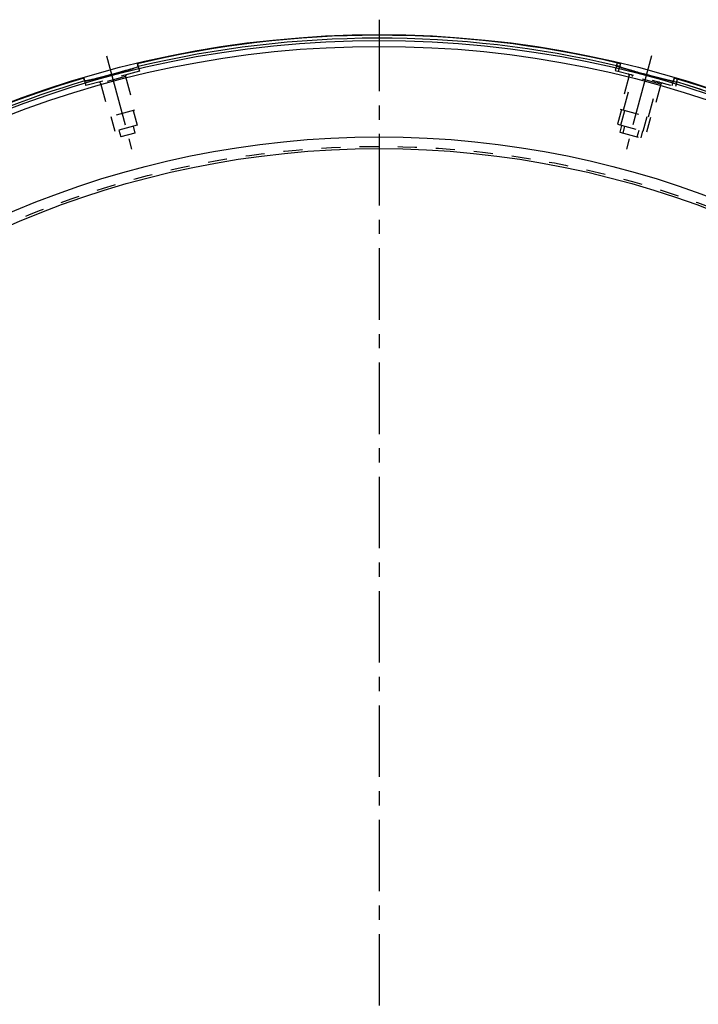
# Model space of a CAD drawing. Header units: millimetres. Extents: x 140 to 860, y 140 to 860.
# Tile 3 of 4: x 377 to 609, y 523 to 860. Entities that reach past the tile are written whole.
import ezdxf

# ---------------------------------------------------------------- set-up
doc = ezdxf.new("R2010")
doc.units = ezdxf.units.MM
doc.header["$LTSCALE"] = 65.185185
doc.linetypes.add('CENTER', pattern=[0.6, 0.375, -0.075, 0.075, -0.075])
doc.linetypes.add('HIDDEN', pattern=[0.2, 0.1, -0.1])
doc.layers.add('ACHSEN_S', color=7, linetype='CONTINUOUS')
doc.layers.add('KONST.EL_MIT_GEO', color=7, linetype='CONTINUOUS')

msp = doc.modelspace()

# ---------------------------------------------------------------- linework, layer by layer
at = {"layer": 'ACHSEN_S', "color": 2, "linetype": 'CENTER'}
msp.add_line((500, 860.3), (500, 140.18), dxfattribs=at)
at = {"layer": 'KONST.EL_MIT_GEO', "color": 2, "linetype": 'CENTER'}
for p, q in [((406.83, 847.91), (415.37, 816.04)), ((593.17, 847.91), (584.63, 816.04))]:
    msp.add_line(p, q, dxfattribs=at)
at = {"layer": 'KONST.EL_MIT_GEO', "color": 7, "linetype": 'Continuous'}
for p, q in [((581.58, 845.68), (581.52, 845.48)), ((417.38, 845.22), (417.33, 845.42)), ((581.2, 844.52), (581.2, 844.53)), ((399.03, 840.3), (398.98, 840.5)), ((399.03, 840.3), (399.1, 840.05)), ((601.85, 838.99), (601.85, 838.98)), ((602.1, 840.18), (602.05, 839.98))]:
    msp.add_line(p, q, dxfattribs=at)
at = {"layer": 'KONST.EL_MIT_GEO', "color": 8, "linetype": 'HIDDEN'}
for p, q in [((418.07, 842.65), (399.72, 837.73)), ((417.38, 845.22), (418.07, 842.65)), ((417.38, 845.22), (417.45, 844.97)), ((581.2, 844.52), (580.78, 842.95)), ((580.78, 842.95), (601.43, 837.42)), ((581.93, 842.65), (582.67, 845.42)), ((399.03, 840.3), (399.72, 837.73)), ((399.06, 840.17), (399.03, 840.3)), ((413.32, 840.86), (404.73, 838.55)), ((413.32, 840.86), (416.4, 829.36)), ((585.53, 841.16), (582.45, 829.67)), ((583.6, 829.36), (586.68, 840.86)), ((596.42, 838.24), (585.53, 841.16)), ((600.28, 837.73), (601.02, 840.5)), ((601.85, 838.98), (601.43, 837.42)), ((404.73, 838.55), (407.81, 827.06)), ((592.19, 827.06), (595.27, 838.55)), ((596.42, 838.24), (593.34, 826.75)), ((416.4, 829.36), (407.81, 827.06)), ((415.92, 829.23), (417.27, 824.21)), ((582.93, 829.54), (581.58, 824.52)), ((582.45, 829.67), (593.34, 826.75)), ((582.73, 824.21), (584.08, 829.23)), ((408.29, 827.19), (409.64, 822.16)), ((590.36, 822.16), (591.71, 827.19)), ((592.86, 826.88), (591.51, 821.86)), ((417.27, 824.21), (409.64, 822.16)), ((411.04, 822.54), (411.66, 820.22)), ((415.87, 823.83), (416.49, 821.51)), ((581.58, 824.52), (591.51, 821.86)), ((582.98, 824.14), (582.36, 821.82)), ((583.51, 821.51), (584.13, 823.83)), ((588.34, 820.22), (588.96, 822.54)), ((590.11, 822.23), (589.49, 819.91)), ((416.49, 821.51), (411.66, 820.22)), ((582.36, 821.82), (589.49, 819.91))]:
    msp.add_line(p, q, dxfattribs=at)
at = {"layer": 'KONST.EL_MIT_GEO', "color": 7, "linetype": 'Continuous'}
for radius in [355, 353, 351, 320, 316]:
    msp.add_circle((500, 500.18), radius, dxfattribs=at)
at = {"layer": 'KONST.EL_MIT_GEO', "color": 8, "linetype": 'HIDDEN'}
msp.add_circle((500, 500.18), 316.75, dxfattribs=at)
at = {"layer": 'KONST.EL_MIT_GEO', "color": 7, "linetype": 'Continuous'}
for centre, radius, start, end in [((500, 500.18), 354.79, 76.7159, 103.4656), ((500, 500.18), 353.79, 76.7311, 103.4691), ((572.98, 847.76), 8.84, 341.1299, 344.9947), ((500, 500.18), 354.79, 106.5344, 73.2841), ((500, 500.18), 353.79, 136.2, 73.2689), ((500, 500.18), 353.79, 106.5309, 126.8737), ((434.46, 849.54), 36.61, 195.0153, 195.3792)]:
    msp.add_arc(centre, radius, start, end, dxfattribs=at)
at = {"layer": 'KONST.EL_MIT_GEO', "color": 8, "linetype": 'HIDDEN'}
for centre, radius, start, end in [((382.08, 835.5), 36.61, 14.6208, 14.9847), ((500, 500.18), 353.79, 76.5309, 76.7311), ((500, 500.18), 354.79, 76.5344, 76.7159), ((500, 500.18), 353.79, 127.7883, 73.4691), ((319.18, 1171.92), 342.24, 284.3007, 284.9528), ((404.24, 838.42), 0.5, 15, 104.9925), ((266.8, 1370.53), 547.64, 284.9987, 285.1557), ((413.81, 840.98), 0.5, 105.0075, 195), ((585.04, 841.29), 0.5, 345, 74.9911), ((586.19, 840.98), 0.5, 345, 74.9925), ((735.05, 1377.42), 554.77, 254.8811, 255.0007), ((735.05, 1377.36), 554.7, 254.9993, 255.1192), ((694.61, 1224.74), 396.82, 255.1034, 255.6541), ((595.76, 838.42), 0.5, 75.0075, 165), ((500, 500.18), 354.79, 73.2841, 73.4656), ((596.91, 838.11), 0.5, 75.0089, 165)]:
    msp.add_arc(centre, radius, start, end, dxfattribs=at)
at = {"layer": 'KONST.EL_MIT_GEO', "color": 7, "linetype": 'Continuous'}
for points, knots in [([(417.59, 844.24), (417.5, 844.17), (417.19, 844.05), (416.6, 843.83), (415.72, 843.56), (414.6, 843.23), (413.28, 842.85), (411.23, 842.28), (409.63, 841.85), (408.53, 841.55)], [0, 0, 0, 0, 0.035939, 0.103876, 0.201839, 0.326624, 0.474067, 0.639219, 1, 1, 1, 1]), ([(417.59, 844.24), (417.62, 844.26), (417.59, 844.39), (417.56, 844.57), (417.47, 844.88), (417.42, 845.1), (417.38, 845.22)], [0, 0, 0, 0, 0.091823, 0.31048, 0.62846, 1, 1, 1, 1]), ([(591.44, 841.45), (590.77, 841.63), (589.46, 841.99), (587.54, 842.51), (585.79, 843), (584.25, 843.44), (582.99, 843.81), (582.14, 844.08), (581.64, 844.26), (581.4, 844.37), (581.27, 844.43), (581.19, 844.49), (581.2, 844.52)], [0, 0, 0, 0, 0.19464, 0.381783, 0.554257, 0.705422, 0.829492, 0.921754, 0.954845, 0.978849, 0.993681, 1, 1, 1, 1]), ([(581.35, 844.91), (581.33, 844.86), (581.29, 844.74), (581.25, 844.61), (581.21, 844.54)], [0, 0, 0, 0, 0.359905, 1, 1, 1, 1]), ([(399.16, 839.83), (399.19, 839.72), (399.24, 839.57), (399.28, 839.4), (399.32, 839.36)], [0, 0, 0, 0, 0.656928, 1, 1, 1, 1]), ([(399.32, 839.36), (399.32, 839.35), (399.33, 839.35), (399.33, 839.35), (399.34, 839.35)], [0, 0, 0, 0, 0.57632, 1, 1, 1, 1]), ([(403.72, 840.29), (403.16, 840.15), (402.17, 839.9), (400.87, 839.6), (400.02, 839.42), (399.55, 839.35), (399.39, 839.34), (399.34, 839.35)], [0, 0, 0, 0, 0.381643, 0.68505, 0.894501, 0.960574, 1, 1, 1, 1]), ([(408.53, 841.55), (408.11, 841.44), (406.51, 841.01), (404.9, 840.59), (403.72, 840.29)], [0, 0, 0, 0, 0.26225, 1, 1, 1, 1]), ([(597.32, 839.91), (596.87, 840.03), (594.91, 840.53), (592.95, 841.05), (591.44, 841.45)], [0, 0, 0, 0, 0.229326, 1, 1, 1, 1]), ([(601.44, 838.97), (600.91, 839.05), (599.54, 839.36), (598.17, 839.69), (597.32, 839.91)], [0, 0, 0, 0, 0.377351, 1, 1, 1, 1]), ([(601.85, 838.98), (601.84, 838.95), (601.65, 838.95), (601.54, 838.96), (601.44, 838.97)], [0, 0, 0, 0, 0.278752, 1, 1, 1, 1]), ([(601.85, 838.99), (601.84, 839.02), (601.87, 839.13), (601.89, 839.33), (601.96, 839.63), (602.01, 839.86), (602.05, 839.98)], [0, 0, 0, 0, 0.089599, 0.309734, 0.628283, 1, 1, 1, 1])]:
    msp.add_open_spline(points, degree=3, knots=knots, dxfattribs=at)
at = {"layer": 'KONST.EL_MIT_GEO', "color": 8, "linetype": 'HIDDEN'}
for points, knots in [([(409.98, 841.95), (410.88, 842.19), (412.56, 842.65), (414.79, 843.28), (416.29, 843.73), (417.13, 844.03), (417.42, 844.14), (417.53, 844.2)], [0, 0, 0, 0, 0.3568, 0.660562, 0.88194, 0.954771, 1, 1, 1, 1]), ([(417.51, 844.75), (417.54, 844.64), (417.57, 844.48), (417.61, 844.31), (417.6, 844.26)], [0, 0, 0, 0, 0.656928, 1, 1, 1, 1]), ([(417.6, 844.26), (417.6, 844.25), (417.6, 844.25), (417.6, 844.24), (417.59, 844.24)], [0, 0, 0, 0, 0.57632, 1, 1, 1, 1]), ([(582.41, 844.24), (582.38, 844.26), (582.41, 844.39), (582.44, 844.57), (582.53, 844.88), (582.58, 845.1), (582.62, 845.22)], [0, 0, 0, 0, 0.091823, 0.31048, 0.62846, 1, 1, 1, 1]), ([(582.41, 844.24), (582.49, 844.18), (582.75, 844.07), (583.27, 843.88), (584.02, 843.64), (585.43, 843.22), (587.56, 842.62), (589.37, 842.12), (590.35, 841.86)], [0, 0, 0, 0, 0.036148, 0.103052, 0.199136, 0.321784, 0.632362, 1, 1, 1, 1]), ([(399.32, 839.36), (399.3, 839.38), (399.26, 839.48), (399.17, 839.75), (399.11, 839.99), (399.06, 840.17)], [0, 0, 0, 0, 0.121801, 0.344156, 1, 1, 1, 1]), ([(399.41, 839.34), (399.44, 839.34), (399.59, 839.35), (399.73, 839.38), (399.85, 839.4)], [0, 0, 0, 0, 0.185088, 1, 1, 1, 1]), ([(399.85, 839.4), (400.37, 839.48), (401.66, 839.78), (402.94, 840.1), (403.72, 840.29)], [0, 0, 0, 0, 0.395569, 1, 1, 1, 1]), ([(596.28, 840.29), (596.84, 840.15), (597.83, 839.9), (599.13, 839.6), (599.98, 839.42), (600.45, 839.35), (600.61, 839.34), (600.66, 839.35)], [0, 0, 0, 0, 0.381643, 0.68505, 0.894501, 0.960574, 1, 1, 1, 1]), ([(600.84, 839.83), (600.82, 839.76), (600.79, 839.65), (600.74, 839.49), (600.71, 839.4), (600.68, 839.35), (600.66, 839.35)], [0, 0, 0, 0, 0.395096, 0.70391, 0.907612, 1, 1, 1, 1]), ([(600.97, 840.3), (600.94, 840.18), (600.9, 840.02), (600.85, 839.87), (600.84, 839.83)], [0, 0, 0, 0, 0.764341, 1, 1, 1, 1])]:
    msp.add_open_spline(points, degree=3, knots=knots, dxfattribs=at)
for points in [[(417.53, 844.2), (417.55, 844.21), (417.57, 844.22), (417.59, 844.24)], [(399.34, 839.35), (399.36, 839.34), (399.39, 839.34), (399.41, 839.34)], [(407.49, 841.28), (407.83, 841.37), (408.18, 841.46), (408.53, 841.55)]]:
    msp.add_open_spline(points, degree=3, dxfattribs=at)

doc.saveas('drawing.dxf')
